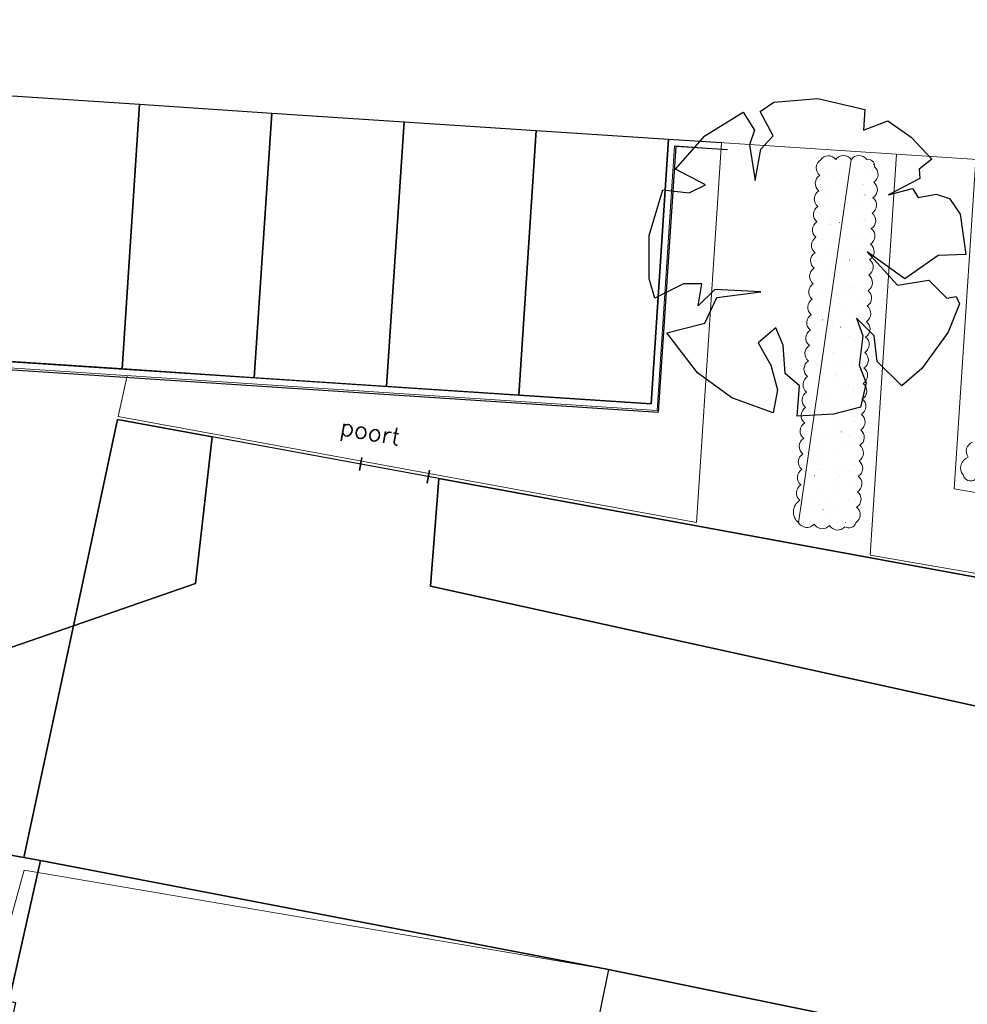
# Model space of a CAD drawing. Extents: x -1000932 to 2054797, y 285738 to 764020.
# Tile 21 of 256: x -371926 to -354056, y 526325 to 544885. Entities that reach past the tile are written whole.
import ezdxf

# ---------------------------------------------------------------- set-up
doc = ezdxf.new("R2010")
doc.units = 0
doc.header["$MEASUREMENT"] = 0
doc.layers.add('--schets pp', color=1, linetype='CONTINUOUS')
doc.layers.add('31.', color=7, linetype='CONTINUOUS')
for name, color, linetype, lineweight in [('B02', 1, 'CONTINUOUS', 30), ('optie 5', 7, 'CONTINUOUS', 30), ('T03', 84, 'CONTINUOUS', 0)]:
    doc.layers.add(name, color=color, linetype=linetype, lineweight=lineweight)
doc.styles.get("Standard").update_dxf_attribs({"font": 'romans.shx'})

msp = doc.modelspace()

# ---------------------------------------------------------------- linework, layer by layer
at = {"layer": '--schets pp', "ltscale": 200}
for points in [[(-372491.369, 538465.904), (-372162.588, 543455.061), (-369667.994, 543290.686), (-369996.776, 538301.498)], [(-369996.776, 538301.498), (-369667.994, 543290.686), (-367173.401, 543126.279), (-367502.182, 538137.123)], [(-367502.182, 538137.123), (-367173.401, 543126.279), (-364678.807, 542961.904), (-365007.588, 537972.717)], [(-365007.588, 537972.717), (-364678.807, 542961.904), (-362184.244, 542797.529), (-362512.994, 537808.342)], [(-362512.994, 537808.342), (-362184.244, 542797.529), (-359689.651, 542633.123), (-360018.432, 537643.936)]]:
    msp.add_lwpolyline(points, close=True, dxfattribs=at)
at = {"layer": '31.', "color": 7, "linetype": 'Continuous', "lineweight": 25, "ltscale": 10}
for points in [[(-409695.838, 565996.904), (-409695.838, 565996.904), (-411009.838, 564001.904), (-418962.838, 551383.904), (-426437.838, 539535.904), (-402633.838, 533432.904), (-390758.838, 531995.904), (-390606.838, 531977.904), (-379194.838, 530595.904), (-379162.838, 530606.904), (-370911.838, 533461.904), (-370078.838, 537349.904), (-368295.838, 537021.904), (-368295.838, 537021.904)], [(-364024.838, 536237.904), (-364024.838, 536237.904), (-351738.838, 533980.904), (-338855.838, 531762.904), (-330946.838, 530393.904), (-324836.838, 529314.904), (-313749.838, 527352.904), (-299131.838, 524891.904), (-295611.838, 526757.904), (-290717.838, 551406.904), (-290717.838, 551406.904)], [(-357960.776, 543154.904), (-357705.713, 543329.436)], [(-357705.713, 543329.436), (-356873.338, 543396.561)], [(-356873.338, 543396.561), (-355987.307, 543195.186)], [(-359007.932, 542698.436), (-358282.963, 543141.467)], [(-358282.963, 543141.467), (-358068.182, 542805.842)], [(-357719.119, 542698.436), (-357960.776, 543154.904)], [(-355987.307, 543195.186), (-356014.151, 542805.842)], [(-356014.151, 542805.842), (-355557.713, 542980.373)], [(-355557.713, 542980.373), (-355114.682, 542671.592)], [(-359558.338, 542067.467), (-359007.932, 542698.436)], [(-358068.182, 542805.842), (-358162.151, 542523.936)], [(-357947.338, 542443.373), (-357719.119, 542698.436)], [(-358162.151, 542523.936), (-358054.744, 541852.686)], [(-355114.682, 542671.592), (-354725.338, 542255.436)], [(-358054.744, 541852.686), (-357947.338, 542443.373)], [(-354725.338, 542255.436), (-354966.994, 542067.467)], [(-358994.494, 541772.123), (-359558.338, 542067.467)], [(-354966.994, 542067.467), (-354953.588, 541892.936)], [(-359303.276, 541624.436), (-358994.494, 541772.123)], [(-354953.588, 541892.936), (-355544.276, 541584.186)], [(-360055.088, 540818.936), (-359799.994, 541678.154)], [(-359799.994, 541678.154), (-359303.276, 541624.436)], [(-355544.276, 541584.186), (-355087.838, 541704.998)], [(-355087.838, 541704.998), (-354980.432, 541530.467)], [(-354980.432, 541530.467), (-354644.807, 541597.592)], [(-354644.807, 541597.592), (-354389.713, 541517.061)], [(-354389.713, 541517.061), (-354188.338, 541221.686)], [(-354188.338, 541221.686), (-354080.963, 540456.467)], [(-360055.088, 540000.029), (-360055.088, 540818.936)], [(-355947.026, 540510.186), (-355369.744, 539879.186)], [(-355235.494, 540000.029), (-355947.026, 540510.186)], [(-354604.526, 540443.061), (-355235.494, 540000.029)], [(-354080.963, 540456.467), (-354604.526, 540443.061)], [(-359947.682, 539637.561), (-360055.088, 540000.029)], [(-359410.682, 539906.061), (-359947.682, 539637.561)], [(-359061.619, 539906.061), (-359410.682, 539906.061)], [(-359128.744, 539489.873), (-359061.619, 539906.061)], [(-355369.744, 539879.186), (-354779.057, 539973.186)], [(-354779.057, 539973.186), (-354443.432, 539637.561)], [(-358819.963, 539798.654), (-359128.744, 539489.873)], [(-357947.338, 539758.373), (-358819.963, 539798.654)], [(-358779.713, 539650.967), (-357947.338, 539758.373)], [(-359007.932, 539167.686), (-358779.713, 539650.967)], [(-354443.432, 539637.561), (-354268.901, 539664.404)], [(-354268.901, 539664.404), (-354201.776, 539530.154)], [(-354201.776, 539530.154), (-354416.526, 538993.248)], [(-359719.463, 538979.717), (-359007.932, 539167.686)], [(-356148.401, 539261.654), (-356027.588, 538926.029)], [(-355812.776, 538926.029), (-356148.401, 539261.654)], [(-359142.182, 538227.936), (-359719.463, 538979.717)], [(-357665.432, 539073.686), (-358001.057, 538791.779)], [(-357531.182, 538751.498), (-357665.432, 539073.686)], [(-354416.526, 538993.248), (-354913.307, 538308.467)], [(-358001.057, 538791.779), (-357759.401, 538375.592)], [(-356027.588, 538926.029), (-356094.713, 538375.592)], [(-355759.088, 538442.717), (-355812.776, 538926.029)], [(-357490.901, 538214.498), (-357531.182, 538751.498)], [(-355289.213, 537986.279), (-355759.088, 538442.717)], [(-357759.401, 538375.592), (-357638.588, 537905.717)], [(-356094.713, 538375.592), (-355960.463, 538039.967)], [(-354913.307, 538308.467), (-355289.213, 537986.279)], [(-358497.776, 537758.061), (-359142.182, 538227.936)], [(-357222.401, 537986.279), (-357490.901, 538214.498)], [(-357638.588, 537905.717), (-357719.119, 537476.123)], [(-357262.682, 537408.998), (-357222.401, 537986.279)], [(-355960.463, 538039.967), (-356067.838, 537583.529)], [(-357719.119, 537476.123), (-358497.776, 537758.061)], [(-356067.838, 537583.529), (-356577.994, 537449.279)], [(-356577.994, 537449.279), (-357262.682, 537408.998)]]:
    msp.add_lwpolyline(points, dxfattribs=at)
at = {"layer": '31.', "color": 7, "linetype": 'Continuous', "lineweight": 18, "ltscale": 10}
for points in [[(-391108.963, 539572.498), (-359906.588, 537516.311), (-359577.807, 542505.498), (-358699.682, 542447.623)], [(-369902.057, 538174.998), (-370066.276, 537408.592), (-359163.744, 535405.904), (-358691.807, 542567.373)], [(-355390.213, 542349.811), (-355888.276, 534791.779), (-298798.151, 524944.436), (-297708.869, 531271.686)], [(-353893.463, 542251.186), (-354302.651, 536041.904), (-300021.838, 526677.654), (-299152.026, 531730.154)]]:
    msp.add_lwpolyline(points, dxfattribs=at)
for points in [[(-352679.307, 542058.373), (-353607.619, 542218.529, 0.026264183), (-353868.244, 542249.498), (-359689.651, 542633.123)], [(-357237.776, 535402.529, 0.52057102), (-356946.651, 535377.904, 0.52056511), (-356655.494, 535353.279, 0.520565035), (-356364.369, 535328.654, 0.520570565), (-356159.276, 535402.717, 0.520567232), (-356143.901, 535694.467, 0.520566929), (-356128.526, 535986.248, 0.520567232), (-356113.151, 536278.029, 0.520567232), (-356097.776, 536569.779, 0.520567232), (-356082.401, 536861.592, 0.520566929), (-356067.088, 537153.311, 0.520567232), (-356051.682, 537445.092, 0.520567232), (-356036.307, 537736.873, 0.520567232), (-356020.932, 538028.623, 0.520566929), (-356005.557, 538320.436, 0.520565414), (-355990.244, 538612.154, 0.520567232), (-355974.838, 538903.936, 0.520567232), (-355959.463, 539195.717, 0.520566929), (-355944.088, 539487.467, 0.520567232), (-355928.713, 539779.279, 0.520567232), (-355913.369, 540071.029, 0.520567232), (-355897.994, 540362.779, 0.520566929), (-355882.619, 540654.561, 0.520565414), (-355867.276, 540946.311, 0.520567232), (-355851.901, 541238.092, 0.520567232), (-355836.526, 541529.873, 0.520566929), (-355821.151, 541821.623, 0.520567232), (-355805.776, 542113.404, 0.520565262), (-355953.307, 542250.654, 0.520567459), (-356245.494, 542250.654)], [(-353906.838, 536217.186, -0.520570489), (-354136.307, 536303.686, -0.520563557), (-354038.494, 536638.217, -0.520567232), (-353956.151, 536919.779, -0.520568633)]]:
    msp.add_lwpolyline(points, format="xyb", dxfattribs=at)
msp.add_lwpolyline([(-356245.463, 542250.654, 0.520567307), (-356537.651, 542250.654, 0.520563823), (-356820.776, 542241.029, 0.520567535), (-356838.557, 541949.373, 0.520567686), (-356856.338, 541657.748, 0.520566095), (-356874.119, 541366.123, 0.520567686), (-356891.901, 541074.498, 0.520567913), (-356909.682, 540782.842, 0.520565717), (-356927.463, 540491.217, 0.520567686), (-356945.244, 540199.592, 0.520567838), (-356963.026, 539907.967, 0.520565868), (-356980.838, 539616.311, 0.520567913), (-356998.588, 539324.686, 0.520565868), (-357016.369, 539033.061, 0.520567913), (-357034.151, 538741.467, 0.520567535), (-357051.963, 538449.811, 0.520567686), (-357069.744, 538158.154, 0.520564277), (-357087.526, 537866.529, 0.520567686), (-357105.307, 537574.904, 0.520567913), (-357123.088, 537283.279, 0.520567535), (-357140.901, 536991.623, 0.520567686), (-357158.651, 536699.998, 0.520567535), (-357176.432, 536408.373, 0.52056405), (-357194.213, 536116.748, 0.520567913), (-357211.994, 535825.123, 0.52056655), (-357237.776, 535402.529)], format="xyb", close=True, dxfattribs=at)
at = {"layer": '31.', "color": 7, "linetype": 'Continuous', "lineweight": 13, "ltscale": 10}
for points in [[(-356345.057, 542308.248), (-356344.807, 542308.248)], [(-355875.369, 542198.904), (-355875.119, 542198.904)], [(-355828.557, 542155.998), (-355828.307, 542155.998)], [(-356687.619, 542045.373), (-356687.369, 542045.373)], [(-356638.932, 541975.967), (-356638.682, 541975.967)], [(-356521.463, 542087.592), (-356521.213, 542087.592)], [(-356414.338, 542019.342), (-356414.088, 542019.342)], [(-356001.588, 542070.092), (-356001.338, 542070.092)], [(-356819.744, 541772.248), (-356819.494, 541772.248)], [(-356592.119, 541933.092), (-356591.869, 541933.092)], [(-356329.057, 541818.842), (-356328.807, 541818.842)], [(-356028.744, 541773.686), (-356028.494, 541773.686)], [(-356013.994, 541776.498), (-356013.744, 541776.498)], [(-356697.713, 541686.498), (-356697.463, 541686.498)], [(-356371.151, 541730.592), (-356370.901, 541730.592)], [(-356352.713, 541731.904), (-356352.463, 541731.904)], [(-356220.494, 541749.311), (-356220.244, 541749.311)], [(-355985.588, 541580.686), (-355985.338, 541580.686)], [(-356671.619, 541555.967), (-356671.369, 541555.967)], [(-356316.307, 541451.529), (-356316.057, 541451.529)], [(-356118.338, 541498.936), (-356118.088, 541498.936)], [(-356071.526, 541456.029), (-356071.276, 541456.029)], [(-356881.869, 541275.998), (-356881.619, 541275.998)], [(-356835.057, 541233.092), (-356834.807, 541233.092)], [(-356313.057, 541329.436), (-356312.807, 541329.436)], [(-356209.213, 541383.311), (-356208.963, 541383.311)], [(-355850.526, 541253.561), (-355850.276, 541253.561)], [(-356670.026, 541032.498), (-356669.776, 541032.498)], [(-356655.619, 541066.561), (-356655.369, 541066.561)], [(-356614.588, 541136.217), (-356614.338, 541136.217)], [(-356614.088, 541030.623), (-356613.838, 541030.623)], [(-356463.526, 541059.686), (-356463.276, 541059.686)], [(-356118.526, 541105.092), (-356118.276, 541105.092)], [(-355986.307, 541122.498), (-355986.057, 541122.498)], [(-355969.588, 541091.279), (-355969.338, 541091.279)], [(-355823.619, 541137.654), (-355823.369, 541137.654)], [(-356802.244, 541015.092), (-356801.994, 541015.092)], [(-356297.057, 540839.998), (-356296.807, 540839.998)], [(-356902.182, 540814.061), (-356901.932, 540814.061)], [(-356795.057, 540745.842), (-356794.807, 540745.842)], [(-356361.276, 540798.967), (-356361.026, 540798.967)], [(-356314.463, 540756.061), (-356314.213, 540756.061)], [(-356111.182, 540815.498), (-356110.932, 540815.498)], [(-356004.057, 540747.279), (-356003.807, 540747.279)], [(-356639.619, 540577.154), (-356639.369, 540577.154)], [(-356409.463, 540500.186), (-356409.213, 540500.186)], [(-356093.494, 540553.561), (-356093.244, 540553.561)], [(-355953.588, 540601.873), (-355953.338, 540601.873)], [(-355884.338, 540478.279), (-355884.088, 540478.279)], [(-356945.901, 540342.123), (-356945.651, 540342.123)], [(-356913.057, 540342.873), (-356912.807, 540342.873)], [(-356857.026, 540330.654), (-356856.776, 540330.654)], [(-356568.057, 540388.279), (-356567.807, 540388.279)], [(-356435.838, 540405.686), (-356435.588, 540405.686)], [(-356281.057, 540350.592), (-356280.807, 540350.592)], [(-356229.338, 540432.873), (-356229.088, 540432.873)], [(-356697.026, 540178.029), (-356696.776, 540178.029)], [(-356604.244, 540098.967), (-356603.994, 540098.967)], [(-356589.932, 540109.779), (-356589.682, 540109.779)], [(-355937.588, 540112.436), (-355937.338, 540112.436)], [(-355906.026, 540179.467), (-355905.776, 540179.467)], [(-356623.619, 540087.717), (-356623.369, 540087.717)], [(-356557.401, 540056.092), (-356557.151, 540056.092)], [(-356995.307, 539862.686), (-356995.057, 539862.686)], [(-356929.901, 539852.717), (-356929.651, 539852.717)], [(-356336.432, 539853.592), (-356336.182, 539853.592)], [(-356333.869, 539761.467), (-356333.619, 539761.467)], [(-356265.057, 539861.186), (-356264.807, 539861.186)], [(-356204.338, 539864.123), (-356204.088, 539864.123)], [(-356201.651, 539778.873), (-356201.401, 539778.873)], [(-355995.151, 539806.061), (-355994.901, 539806.061)], [(-357017.557, 539671.467), (-357017.307, 539671.467)], [(-356885.369, 539688.873), (-356885.119, 539688.873)], [(-356678.869, 539716.061), (-356678.619, 539716.061)], [(-356607.619, 539598.311), (-356607.369, 539598.311)], [(-356491.901, 539541.967), (-356491.651, 539541.967)], [(-356083.619, 539621.936), (-356083.369, 539621.936)], [(-356036.807, 539579.029), (-356036.557, 539579.029)], [(-355921.588, 539623.029), (-355921.338, 539623.029)], [(-356913.901, 539363.279), (-356913.651, 539363.279)], [(-356847.182, 539398.998), (-356846.932, 539398.998)], [(-356800.369, 539356.092), (-356800.119, 539356.092)], [(-356384.776, 539473.748), (-356384.526, 539473.748)], [(-356249.057, 539371.779), (-356248.807, 539371.779)], [(-356790.182, 539226.654), (-356789.932, 539226.654)], [(-355999.182, 539228.092), (-355998.932, 539228.092)], [(-356783.369, 539044.654), (-356783.119, 539044.654)], [(-356651.182, 539062.061), (-356650.932, 539062.061)], [(-356591.619, 539108.904), (-356591.369, 539108.904)], [(-356579.369, 539153.623), (-356579.119, 539153.623)], [(-356444.682, 539089.248), (-356444.432, 539089.248)], [(-356099.682, 539134.654), (-356099.432, 539134.654)], [(-355967.463, 539152.061), (-355967.213, 539152.061)], [(-357077.744, 538904.498), (-357077.494, 538904.498)], [(-356970.651, 538836.279), (-356970.401, 538836.279)], [(-356897.901, 538873.873), (-356897.651, 538873.873)], [(-356326.557, 538921.967), (-356326.307, 538921.967)], [(-356286.744, 538905.936), (-356286.494, 538905.936)], [(-356279.744, 538879.061), (-356279.494, 538879.061)], [(-356233.057, 538882.342), (-356232.807, 538882.342)], [(-356179.651, 538837.717), (-356179.401, 538837.717)], [(-357043.307, 538656.123), (-357043.057, 538656.123)], [(-356575.619, 538619.498), (-356575.369, 538619.498)], [(-356058.776, 538676.561), (-356058.526, 538676.561)], [(-356822.338, 538453.654), (-356822.088, 538453.654)], [(-356585.057, 538590.623), (-356584.807, 538590.623)], [(-356416.994, 538435.248), (-356416.744, 538435.248)], [(-356210.494, 538462.436), (-356210.244, 538462.436)], [(-357100.682, 538345.217), (-357100.432, 538345.217)], [(-356894.213, 538372.404), (-356893.963, 538372.404)], [(-356881.901, 538384.467), (-356881.651, 538384.467)], [(-356872.619, 538268.467), (-356872.369, 538268.467)], [(-356549.182, 538417.842), (-356548.932, 538417.842)], [(-356217.057, 538392.936), (-356216.807, 538392.936)], [(-356081.619, 538269.904), (-356081.369, 538269.904)], [(-356765.494, 538200.217), (-356765.244, 538200.217)], [(-356569.526, 538221.967), (-356569.276, 538221.967)], [(-356559.619, 538130.092), (-356559.369, 538130.092)], [(-356522.713, 538179.092), (-356522.463, 538179.092)], [(-355974.526, 538201.654), (-355974.276, 538201.654)], [(-356865.901, 537895.061), (-356865.651, 537895.061)], [(-356379.901, 537954.561), (-356379.651, 537954.561)], [(-356301.744, 537976.592), (-356301.494, 537976.592)], [(-356201.057, 537903.529), (-356200.807, 537903.529)], [(-357065.276, 537753.654), (-357065.026, 537753.654)], [(-356998.713, 537700.998), (-356998.463, 537700.998)], [(-356866.494, 537718.404), (-356866.244, 537718.404)], [(-356660.026, 537745.592), (-356659.776, 537745.592)], [(-356314.994, 537791.029), (-356314.744, 537791.029)], [(-356182.807, 537808.436), (-356182.557, 537808.436)], [(-356048.932, 537744.936), (-356048.682, 537744.936)], [(-355976.307, 537835.592), (-355976.057, 537835.592)], [(-356812.463, 537521.998), (-356812.213, 537521.998)], [(-356667.463, 537632.404), (-356667.213, 537632.404)], [(-356560.369, 537564.186), (-356560.119, 537564.186)], [(-356543.619, 537640.654), (-356543.369, 537640.654)], [(-356965.744, 537317.092), (-356965.494, 537317.092)], [(-356849.901, 537405.623), (-356849.651, 537405.623)], [(-356765.651, 537479.092), (-356765.401, 537479.092)], [(-356185.057, 537414.123), (-356184.807, 537414.123)], [(-356174.776, 537318.529), (-356174.526, 537318.529)], [(-357177.369, 537154.373), (-357177.119, 537154.373)], [(-356544.682, 537276.623), (-356544.432, 537276.623)], [(-356527.619, 537151.248), (-356527.369, 537151.248)], [(-356080.807, 537164.217), (-356080.557, 537164.217)], [(-357109.526, 537028.779), (-357109.276, 537028.779)], [(-356764.526, 537074.186), (-356764.276, 537074.186)], [(-356632.307, 537091.592), (-356632.057, 537091.592)], [(-356462.338, 536996.373), (-356462.088, 536996.373)], [(-356425.838, 537118.779), (-356425.588, 537118.779)], [(-356291.869, 537044.967), (-356291.619, 537044.967)], [(-356245.057, 537002.061), (-356244.807, 537002.061)], [(-357146.213, 536926.717), (-357145.963, 536926.717)], [(-357055.432, 536822.029), (-357055.182, 536822.029)], [(-357008.619, 536779.123), (-357008.369, 536779.123)], [(-356833.901, 536916.217), (-356833.651, 536916.217)], [(-356355.244, 536928.154), (-356354.994, 536928.154)], [(-356169.057, 536924.717), (-356168.807, 536924.717)], [(-357161.369, 536664.967), (-357161.119, 536664.967)], [(-356787.619, 536576.623), (-356787.369, 536576.623)], [(-356760.619, 536681.061), (-356760.369, 536681.061)], [(-356511.619, 536661.842), (-356511.369, 536661.842)], [(-354115.307, 536691.529), (-354115.057, 536691.529)], [(-356875.338, 536401.967), (-356875.088, 536401.967)], [(-356817.901, 536426.811), (-356817.651, 536426.811)], [(-356530.338, 536447.373), (-356530.088, 536447.373)], [(-356398.119, 536464.779), (-356397.869, 536464.779)], [(-356191.651, 536491.967), (-356191.401, 536491.967)], [(-356153.057, 536435.279), (-356152.807, 536435.279)], [(-357214.057, 536357.373), (-357213.807, 536357.373)], [(-357081.838, 536374.779), (-357081.588, 536374.779)], [(-357048.182, 536358.904), (-357047.932, 536358.904)], [(-356941.088, 536290.654), (-356940.838, 536290.654)], [(-356534.807, 536344.967), (-356534.557, 536344.967)], [(-356487.994, 536302.092), (-356487.744, 536302.092)], [(-356257.213, 536360.342), (-356256.963, 536360.342)], [(-356150.088, 536292.092), (-356149.838, 536292.092)], [(-354275.088, 536196.623), (-354274.838, 536196.623)], [(-357145.369, 536175.529), (-357145.119, 536175.529)], [(-356555.494, 536044.998), (-356555.244, 536044.998)], [(-356495.619, 536172.436), (-356495.369, 536172.436)], [(-356267.026, 536099.592), (-356266.776, 536099.592)], [(-357030.588, 535876.654), (-357030.338, 535876.654)], [(-356801.901, 535937.404), (-356801.651, 535937.404)], [(-356163.963, 535837.967), (-356163.713, 535837.967)], [(-356137.026, 535945.873), (-356136.776, 535945.873)], [(-357129.369, 535686.123), (-357129.119, 535686.123)], [(-356979.869, 535730.561), (-356979.619, 535730.561)], [(-356847.651, 535747.967), (-356847.401, 535747.967)], [(-356843.057, 535722.842), (-356842.807, 535722.842)], [(-356777.776, 535644.998), (-356777.526, 535644.998)], [(-356735.932, 535654.623), (-356735.682, 535654.623)], [(-356641.151, 535775.154), (-356640.901, 535775.154)], [(-356479.619, 535683.029), (-356479.369, 535683.029)], [(-356296.151, 535820.561), (-356295.901, 535820.561)], [(-356730.963, 535602.092), (-356730.713, 535602.092)], [(-356121.026, 535456.467), (-356120.776, 535456.467)], [(-357141.338, 535407.529), (-357141.088, 535407.529)], [(-356785.901, 535447.967), (-356785.651, 535447.967)], [(-356509.963, 535399.623), (-356509.713, 535399.623)], [(-356350.338, 535408.967), (-356350.088, 535408.967)]]:
    msp.add_lwpolyline(points, dxfattribs=at)
at = {"layer": '31.', "color": 7, "linetype": 'Continuous', "lineweight": 25, "ltscale": 10}
for points in [[(-368295.838, 537021.904), (-370078.838, 537349.904), (-370911.838, 533461.904), (-368612.838, 534256.904)], [(-353919.838, 523284.904), (-352228.838, 531577.904), (-364180.838, 534205.904), (-364024.838, 536237.904), (-368295.838, 537021.904), (-368612.838, 534256.904), (-370911.838, 533461.904), (-371847.838, 529093.904), (-371536.838, 529037.904), (-360824.838, 526983.904), (-354058.838, 525594.904), (-354512.838, 523384.904)], [(-351738.838, 533980.904), (-364024.838, 536237.904), (-364180.838, 534205.904), (-352228.838, 531577.904)], [(-379193.838, 530422.904), (-371847.838, 529093.904), (-370911.838, 533461.904), (-379162.838, 530606.904)], [(-379678.838, 527585.904), (-379455.838, 527549.904), (-378244.838, 529683.904), (-372101.838, 526517.904), (-371536.838, 529037.904), (-371847.838, 529093.904), (-379193.838, 530422.904)], [(-371536.838, 529037.904), (-372101.838, 526517.904), (-372132.838, 526381.904), (-372004.838, 526361.904), (-375718.838, 508807.904), (-375120.838, 508588.904), (-370060.838, 507208.904), (-366856.838, 520683.904), (-361784.838, 519515.904), (-355513.838, 518070.904), (-355013.838, 520944.904), (-354512.838, 523384.904), (-354058.838, 525594.904), (-360824.838, 526983.904)]]:
    msp.add_lwpolyline(points, close=True, dxfattribs=at)
at = {"layer": '31.', "color": 7, "linetype": 'Continuous', "lineweight": 35, "ltscale": 10}
for points in [[(-365519.182, 536385.123), (-365474.026, 536631.029)], [(-364240.401, 536150.373), (-364195.276, 536396.279)]]:
    msp.add_lwpolyline(points, dxfattribs=at)
at = {"layer": 'B02', "flags": 128}
for points in [[(-360824.734, 526983.921), (-361779.734, 522334.921)], [(-357817.734, 521520.921), (-355013.734, 520944.921), (-354058.734, 525594.921), (-360824.734, 526983.921)]]:
    msp.add_lwpolyline(points, dxfattribs=at)
at = {"layer": 'optie 5'}
for p, q in [((-360018.495, 537643.953), (-359689.698, 542633.131)), ((-359878.684, 537484.414), (-359547.914, 542503.527)), ((-359689.698, 542633.131), (-358691.862, 542567.371)), ((-359547.914, 542503.527), (-358580.013, 542439.74)), ((-391110.935, 539542.684), (-359878.684, 537484.414)), ((-390951.396, 539682.496), (-360018.495, 537643.953))]:
    msp.add_line(p, q, dxfattribs=at)
at = {"layer": 'T03', "flags": 128}
msp.add_lwpolyline([(-360824.734, 526983.921), (-371843.734, 528852.921), (-372345.734, 527053.921), (-378078.734, 529651.921), (-379869.734, 526921.921)], dxfattribs=at)

# ---------------------------------------------------------------- texts
at = {"layer": '31.', "color": 7, "insert": (-366137.026, 536997.654), "char_height": 324, "attachment_point": 7, "rotation": 349.5983798, "line_spacing_factor": 1.333333}
msp.add_mtext('^M poort', dxfattribs=at)

doc.saveas('drawing.dxf')
